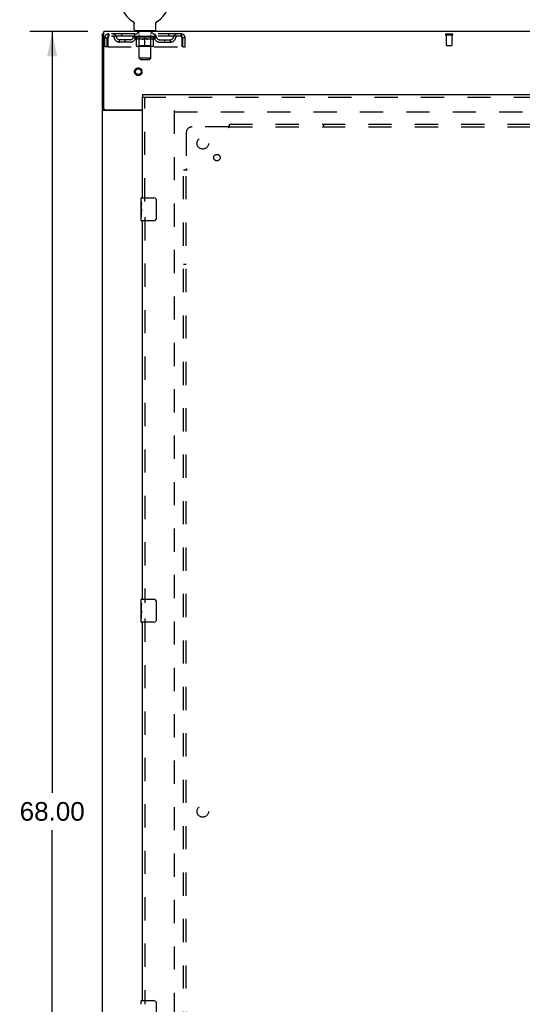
# Model space of a CAD drawing. Header units: inches. Extents: x 0 to 184, y 0 to 119.
# Tile 7 of 114: x 50 to 72, y 36 to 79. Entities that reach past the tile are written whole.
import ezdxf

# ---------------------------------------------------------------- set-up
doc = ezdxf.new("R2010")
doc.units = ezdxf.units.IN
doc.header["$LTSCALE"] = 10.121375
doc.header["$MEASUREMENT"] = 0
doc.linetypes.add('HIDDEN', pattern=[0.2, 0.1, -0.1])
doc.layers.get('0').update_dxf_attribs({"linetype": 'CONTINUOUS'})
for name, color, linetype in [('DEFAULT_2', 8, 'HIDDEN'), ('DIMENSIONS', 7, 'CONTINUOUS'), ('DOOR_ASSEMBLY', 7, 'CONTINUOUS'), ('SUBPANEL', 7, 'CONTINUOUS')]:
    doc.layers.add(name, color=color, linetype=linetype)
doc.styles.get("Standard").update_dxf_attribs({"font": 'arial.ttf'})
doc.dimstyles.new('DIMSTYLE_1', dxfattribs={"dimtxt": 0.811875, "dimasz": 1.0825, "dimexe": 0.09, "dimexo": 0.07, "dimgap": 0.0375, "dimtad": 0, "dimtih": 1, "dimtoh": 1, "dimzin": 4, "dimdsep": 46, "dimtxsty": 'Standard', "dimblk": '_FILLED', "dimblk1": '_FILLED', "dimblk2": '_FILLED', "dimcen": 0.09, "dimadec": 3, "dimazin": 1, "dimtfac": 1, "dimtdec": 3, "dimtofl": 0, "dimtmove": 0, "dimatfit": 3, "dimldrblk": '_FILLED', "dimfxl": 0, "dimtolj": 1, "dimtzin": 4, "dimarcsym": 0})

# ---------------------------------------------------------------- blocks, each defined once
blk = doc.blocks.new('_FILLED')
at = {"color": 0, "linetype": 'ByBlock'}
blk.add_solid([(0, 0), (-1, 0.2), (-1, -0.2)], dxfattribs=at)
blk = doc.blocks.new('*D19')
at = {"layer": 'DIMENSIONS', "color": 2, "linetype": 'Continuous'}
for p, q in [((53.14, 78.646), (50.617, 78.646)), ((51.591, 78.646), (51.591, 45.458)), ((51.591, 10.646), (51.591, 43.834)), ((53.14, 10.646), (50.617, 10.646))]:
    blk.add_line(p, q, dxfattribs=at)
at = {"layer": 'DIMENSIONS', "color": 2, "linetype": 'Continuous', "xscale": 1.0825, "yscale": 1.0825, "zscale": 1.0825}
for p, rotation in [((51.591, 78.646), 90), ((51.591, 10.646), 270)]:
    blk.add_blockref('_FILLED', p, dxfattribs=dict(at, rotation=rotation))
at = {"layer": 'DIMENSIONS', "color": 2, "linetype": 'Continuous', "insert": (51.591, 45.052), "char_height": 0.8119, "width": 2.83704, "attachment_point": 2, "line_spacing_factor": 0.9}
blk.add_mtext('68.00', dxfattribs=at)

msp = doc.modelspace()

# ---------------------------------------------------------------- linework, layer by layer
at = {"color": 7, "linetype": 'Continuous'}
for p, q in [((55.103, 79.092), (55.103, 79.092)), ((55.103, 79.092), (55.107, 79.09)), ((55.107, 79.09), (55.11, 79.088)), ((55.11, 79.088), (55.114, 79.085)), ((55.114, 79.085), (55.117, 79.082)), ((55.117, 79.083), (55.121, 79.08)), ((55.121, 79.08), (55.124, 79.077)), ((55.124, 79.077), (55.127, 79.074)), ((55.127, 79.074), (55.13, 79.071)), ((55.13, 79.071), (55.133, 79.068)), ((55.133, 79.068), (55.136, 79.064)), ((55.136, 79.064), (55.139, 79.061)), ((55.139, 79.061), (55.141, 79.057)), ((55.141, 79.057), (55.144, 79.054)), ((55.144, 79.054), (55.146, 79.05)), ((55.146, 79.05), (55.148, 79.046)), ((55.148, 79.046), (55.15, 79.043)), ((55.15, 79.043), (55.152, 79.039)), ((55.152, 79.039), (55.154, 79.035)), ((55.154, 79.035), (55.156, 79.031)), ((55.156, 79.031), (55.157, 79.027)), ((55.157, 79.027), (55.159, 79.023)), ((55.159, 79.023), (55.16, 79.018)), ((55.16, 79.018), (55.161, 79.014)), ((55.161, 79.014), (55.162, 79.01)), ((56.114, 78.985), (56.115, 78.988)), ((56.116, 79.006), (56.117, 79.01)), ((56.117, 79.01), (56.118, 79.014)), ((56.118, 79.014), (56.119, 79.018)), ((56.119, 79.018), (56.12, 79.023)), ((56.12, 79.023), (56.122, 79.027)), ((56.122, 79.027), (56.123, 79.031)), ((56.123, 79.031), (56.125, 79.035)), ((56.125, 79.035), (56.127, 79.039)), ((56.127, 79.039), (56.129, 79.043)), ((56.129, 79.043), (56.131, 79.046)), ((56.131, 79.046), (56.133, 79.05)), ((56.133, 79.05), (56.135, 79.054)), ((56.135, 79.054), (56.138, 79.057)), ((56.138, 79.057), (56.14, 79.061)), ((56.14, 79.061), (56.143, 79.064)), ((56.143, 79.064), (56.146, 79.068)), ((56.146, 79.068), (56.149, 79.071)), ((56.149, 79.071), (56.152, 79.074)), ((56.152, 79.074), (56.155, 79.077)), ((56.155, 79.077), (56.158, 79.08)), ((56.158, 79.08), (56.162, 79.083)), ((56.162, 79.082), (56.165, 79.085)), ((56.165, 79.085), (56.169, 79.088)), ((56.168, 79.088), (56.172, 79.09)), ((56.169, 79.088), (56.17, 79.089)), ((56.172, 79.09), (56.176, 79.092)), ((56.176, 79.092), (56.176, 79.092)), ((55.164, 78.736), (55.164, 78.985)), ((55.202, 78.676), (55.202, 78.646)), ((56.077, 78.676), (55.202, 78.676)), ((56.077, 78.676), (56.077, 78.646)), ((56.114, 78.736), (56.114, 78.985)), ((53.837, 78.542), (53.785, 78.542)), ((53.889, 75.228), (53.785, 75.228)), ((53.889, 75.228), (53.889, 75.229))]:
    msp.add_line(p, q, dxfattribs=at)
at = {"color": 3, "linetype": 'Continuous'}
for p, q in [((53.837, 75.289), (53.837, 78.646)), ((93.983, 78.646), (53.837, 78.646)), ((53.785, 10.75), (53.785, 78.542)), ((55.535, 75.198), (53.826, 75.198)), ((53.897, 75.229), (55.535, 75.229))]:
    msp.add_line(p, q, dxfattribs=at)
at = {"color": 7, "linetype": 'Continuous'}
for points in [[(55.162, 79.01), (55.163, 79.006), (55.163, 79.001), (55.164, 78.997), (55.164, 78.993), (55.164, 78.988), (55.164, 78.985)], [(55.164, 78.993), (55.164, 78.988), (55.164, 78.985)], [(56.115, 78.988), (56.115, 78.993), (56.115, 78.997), (56.116, 79.001), (56.116, 79.006)], [(56.115, 78.988), (56.115, 78.993), (56.115, 78.997), (56.116, 79.001), (56.116, 79.006)], [(53.899, 75.215), (53.896, 75.218), (53.895, 75.219), (53.894, 75.22), (53.892, 75.222), (53.891, 75.223), (53.89, 75.224), (53.89, 75.226), (53.89, 75.227), (53.889, 75.228)], [(53.908, 75.198), (53.908, 75.199), (53.908, 75.2), (53.908, 75.202), (53.908, 75.203), (53.908, 75.205), (53.907, 75.206), (53.906, 75.208), (53.905, 75.21), (53.904, 75.211), (53.902, 75.212), (53.901, 75.214), (53.899, 75.215)]]:
    msp.add_lwpolyline(points, dxfattribs=at)
at = {"color": 3, "linetype": 'Continuous'}
for points in [[(53.805, 75.21), (53.802, 75.211), (53.8, 75.213), (53.797, 75.214), (53.795, 75.216), (53.792, 75.217), (53.79, 75.219), (53.789, 75.221), (53.787, 75.222), (53.786, 75.224), (53.786, 75.226), (53.786, 75.227), (53.785, 75.228)], [(53.826, 75.198), (53.824, 75.199), (53.822, 75.201), (53.82, 75.202), (53.817, 75.204), (53.814, 75.205), (53.811, 75.207), (53.805, 75.21)]]:
    msp.add_lwpolyline(points, dxfattribs=at)
at = {"color": 7, "linetype": 'Continuous'}
for centre, radius, start, end in [((55.639, 80), 1.054, 300.3993, 239.6007), ((55.224, 78.736), 0.06, 180, 270), ((56.054, 78.736), 0.06, 270, 360)]:
    msp.add_arc(centre, radius, start, end, dxfattribs=at)
at = {"color": 3, "linetype": 'Continuous'}
msp.add_arc((53.897, 75.289), 0.06, 180, 270, dxfattribs=at)
at = {"layer": 'DEFAULT_2', "color": 8, "linetype": 'HIDDEN'}
for p, q in [((55.103, 79.092), (55.103, 79.092)), ((55.109, 79.089), (55.11, 79.088)), ((56.176, 79.092), (56.176, 79.092)), ((55.294, 78.676), (55.294, 78.646)), ((55.329, 78.586), (55.329, 78.666)), ((55.399, 78.576), (55.339, 78.576)), ((55.39, 77.486), (55.39, 78.566)), ((55.939, 78.576), (55.88, 78.576)), ((55.888, 77.486), (55.888, 78.566)), ((55.949, 78.586), (55.949, 78.666)), ((55.984, 78.676), (55.984, 78.646)), ((53.889, 77.979), (53.889, 78.375)), ((53.889, 78.375), (53.993, 78.375)), ((53.993, 77.979), (53.993, 78.375)), ((54.023, 78.375), (54.023, 77.979)), ((54.056, 78.542), (54.056, 78.438)), ((57.222, 78.542), (54.056, 78.542)), ((57.222, 78.438), (54.056, 78.438)), ((54.525, 78.187), (54.525, 78.291)), ((55.008, 78.291), (54.525, 78.291)), ((55.008, 78.187), (54.525, 78.187)), ((54.608, 78.542), (54.608, 78.438)), ((54.775, 78.187), (54.775, 78.291)), ((55.133, 78.4), (55.133, 78.438)), ((55.261, 78.311), (55.133, 78.4)), ((56.146, 78.4), (55.133, 78.4)), ((55.141, 78.432), (55.141, 78.438)), ((55.148, 78.43), (55.148, 78.432)), ((55.148, 78.43), (56.131, 78.43)), ((55.155, 78.43), (55.155, 78.432)), ((55.156, 78.43), (55.156, 78.432)), ((55.164, 78.432), (55.164, 78.438)), ((55.177, 78.43), (55.177, 78.432)), ((55.178, 78.43), (55.178, 78.432)), ((55.201, 78.432), (55.201, 78.438)), ((55.202, 78.438), (55.202, 78.542)), ((55.213, 78.43), (55.213, 78.432)), ((55.215, 78.43), (55.215, 78.432)), ((55.378, 78.432), (55.217, 78.432)), ((55.252, 78.432), (55.252, 78.438)), ((55.253, 78.43), (55.253, 78.432)), ((55.253, 78.43), (55.253, 78.432)), ((55.256, 78.43), (55.256, 78.432)), ((55.261, 78.43), (55.261, 78.432)), ((55.261, 78.311), (55.269, 78.311)), ((55.262, 78.43), (55.262, 78.432)), ((55.264, 78.43), (55.264, 78.432)), ((55.267, 78.43), (55.267, 78.433)), ((55.269, 78.021), (55.269, 78.346)), ((55.27, 78.43), (55.27, 78.432)), ((55.282, 78.43), (55.282, 78.432)), ((55.296, 78.43), (55.296, 78.432)), ((55.297, 78.43), (55.297, 78.434)), ((55.313, 78.43), (55.313, 78.432)), ((55.313, 78.43), (55.313, 78.432)), ((55.314, 78.432), (55.314, 78.438)), ((55.322, 78.43), (55.322, 78.432)), ((55.325, 78.43), (55.325, 78.432)), ((55.333, 78.43), (55.333, 78.432)), ((55.342, 78.43), (55.342, 78.435)), ((55.354, 78.43), (55.354, 78.432)), ((55.356, 78.43), (55.356, 78.432)), ((55.378, 78.43), (55.378, 78.432)), ((55.432, 78.432), (55.382, 78.432)), ((55.527, 78.311), (55.383, 78.311)), ((55.386, 78.432), (55.386, 78.438)), ((55.389, 78.023), (55.389, 78.398)), ((55.392, 78.43), (55.392, 78.432)), ((55.396, 78.43), (55.396, 78.432)), ((55.4, 78.43), (55.4, 78.436)), ((55.404, 78.43), (55.404, 78.432)), ((55.412, 78.43), (55.412, 78.432)), ((55.432, 78.43), (55.432, 78.432)), ((55.492, 78.432), (55.444, 78.432)), ((55.461, 78.43), (55.461, 78.432)), ((55.466, 78.432), (55.466, 78.438)), ((55.469, 78.43), (55.469, 78.432)), ((55.471, 78.43), (55.471, 78.437)), ((55.473, 78.43), (55.473, 78.432)), ((55.479, 78.43), (55.479, 78.432)), ((55.492, 78.43), (55.492, 78.432)), ((55.556, 78.432), (55.512, 78.432)), ((55.523, 78.43), (55.523, 78.432)), ((55.548, 78.432), (55.639, 78.438)), ((55.552, 78.432), (55.552, 78.438)), ((55.552, 78.432), (55.552, 78.438)), ((55.552, 78.438), (55.552, 78.438)), ((55.552, 78.43), (55.552, 78.432)), ((55.555, 78.43), (55.555, 78.433)), ((55.556, 78.43), (55.556, 78.432)), ((55.556, 78.43), (55.556, 78.432)), ((55.623, 78.432), (55.584, 78.432)), ((55.589, 78.43), (55.589, 78.432)), ((55.623, 78.43), (55.623, 78.432)), ((55.637, 78.432), (55.637, 78.432)), ((55.637, 78.43), (55.637, 78.432)), ((55.637, 78.43), (55.637, 78.432)), ((55.639, 78.432), (55.639, 78.438)), ((55.639, 77.991), (55.639, 78.346)), ((55.641, 78.43), (55.641, 78.432)), ((55.641, 78.432), (55.642, 78.432)), ((55.642, 78.43), (55.642, 78.432)), ((55.643, 78.432), (55.695, 78.432)), ((55.656, 78.43), (55.656, 78.432)), ((55.669, 78.432), (55.669, 78.436)), ((55.669, 78.436), (55.731, 78.432)), ((55.686, 78.432), (55.686, 78.435)), ((55.69, 78.43), (55.69, 78.432)), ((55.723, 78.43), (55.723, 78.432)), ((55.723, 78.43), (55.723, 78.432)), ((55.723, 78.432), (55.767, 78.432)), ((55.724, 78.43), (55.724, 78.433)), ((55.727, 78.432), (55.727, 78.438)), ((55.727, 78.432), (55.727, 78.438)), ((55.727, 78.438), (55.727, 78.438)), ((55.727, 78.43), (55.727, 78.432)), ((55.896, 78.311), (55.752, 78.311)), ((55.756, 78.43), (55.756, 78.432)), ((55.787, 78.43), (55.787, 78.432)), ((55.787, 78.432), (55.835, 78.432)), ((55.8, 78.43), (55.8, 78.432)), ((55.806, 78.43), (55.806, 78.432)), ((55.808, 78.43), (55.808, 78.437)), ((55.81, 78.43), (55.81, 78.432)), ((55.813, 78.432), (55.813, 78.438)), ((55.818, 78.43), (55.818, 78.432)), ((55.847, 78.43), (55.847, 78.432)), ((55.847, 78.432), (55.897, 78.432)), ((55.867, 78.43), (55.867, 78.432)), ((55.875, 78.43), (55.875, 78.432)), ((55.879, 78.43), (55.879, 78.436)), ((55.883, 78.43), (55.883, 78.432)), ((55.887, 78.43), (55.887, 78.432)), ((55.889, 78.023), (55.889, 78.398)), ((55.893, 78.432), (55.893, 78.438)), ((55.901, 78.43), (55.901, 78.432)), ((55.901, 78.432), (56.062, 78.432)), ((55.923, 78.43), (55.923, 78.432)), ((55.925, 78.43), (55.925, 78.432)), ((55.937, 78.43), (55.937, 78.435)), ((55.946, 78.43), (55.946, 78.432)), ((55.954, 78.43), (55.954, 78.432)), ((55.957, 78.43), (55.957, 78.432)), ((55.965, 78.432), (55.965, 78.438)), ((55.966, 78.43), (55.966, 78.432)), ((55.966, 78.43), (55.966, 78.432)), ((55.982, 78.43), (55.982, 78.434)), ((55.983, 78.43), (55.983, 78.432)), ((55.997, 78.43), (55.997, 78.432)), ((56.009, 78.43), (56.009, 78.432)), ((56.01, 78.021), (56.01, 78.346)), ((56.01, 78.311), (56.018, 78.311)), ((56.012, 78.43), (56.012, 78.433)), ((56.015, 78.43), (56.015, 78.432)), ((56.017, 78.43), (56.017, 78.432)), ((56.017, 78.43), (56.017, 78.432)), ((56.018, 78.311), (56.146, 78.4)), ((56.023, 78.43), (56.023, 78.432)), ((56.026, 78.43), (56.026, 78.432)), ((56.026, 78.43), (56.026, 78.432)), ((56.027, 78.432), (56.027, 78.438)), ((56.064, 78.43), (56.064, 78.432)), ((56.066, 78.43), (56.066, 78.432)), ((56.077, 78.438), (56.077, 78.542)), ((56.078, 78.432), (56.078, 78.438)), ((56.101, 78.43), (56.101, 78.432)), ((56.102, 78.43), (56.102, 78.432)), ((56.115, 78.432), (56.115, 78.438)), ((56.123, 78.43), (56.123, 78.432)), ((56.124, 78.43), (56.124, 78.432)), ((56.131, 78.43), (56.131, 78.432)), ((56.138, 78.432), (56.138, 78.438)), ((56.146, 78.4), (56.146, 78.438)), ((56.271, 78.291), (56.754, 78.291)), ((56.271, 78.187), (56.754, 78.187)), ((56.504, 78.187), (56.504, 78.291)), ((56.671, 78.542), (56.671, 78.438)), ((56.754, 78.187), (56.754, 78.291)), ((57.222, 78.438), (57.222, 78.542)), ((57.255, 77.979), (57.255, 78.375)), ((57.285, 77.979), (57.285, 78.375)), ((57.389, 78.375), (57.285, 78.375)), ((57.389, 77.979), (57.389, 78.375)), ((68.768, 78.542), (69.052, 78.542)), ((68.768, 78.499), (69.052, 78.499)), ((68.786, 78.499), (68.786, 78.052)), ((69.034, 78.499), (69.034, 78.052)), ((53.993, 77.979), (53.889, 77.979)), ((54.023, 77.979), (57.255, 77.979)), ((55.98, 77.991), (55.299, 77.991)), ((55.389, 78.023), (55.358, 77.991)), ((55.889, 78.023), (55.389, 78.023)), ((55.889, 78.023), (55.921, 77.991)), ((57.285, 77.979), (57.389, 77.979)), ((68.796, 78.042), (69.024, 78.042)), ((55.45, 77.426), (55.39, 77.486)), ((55.888, 77.486), (55.39, 77.486)), ((55.45, 77.426), (55.828, 77.426)), ((55.828, 77.426), (55.888, 77.486)), ((56.91, 75.198), (56.91, 14.094)), ((56.924, 75.146), (90.896, 75.146))]:
    msp.add_line(p, q, dxfattribs=at)
for points in [[(54.056, 78.542), (54.054, 78.541), (54.052, 78.537), (54.049, 78.532), (54.047, 78.525), (54.045, 78.516), (54.042, 78.505), (54.04, 78.493), (54.038, 78.479), (54.035, 78.463), (54.033, 78.447), (54.031, 78.43), (54.028, 78.412), (54.026, 78.393), (54.023, 78.375)], [(54.056, 78.438), (54.054, 78.437), (54.052, 78.436), (54.049, 78.434), (54.047, 78.431), (54.045, 78.428), (54.042, 78.424), (54.04, 78.419), (54.038, 78.414), (54.035, 78.408), (54.033, 78.402), (54.031, 78.395), (54.028, 78.389), (54.026, 78.382), (54.023, 78.375)], [(55.269, 78.346), (55.29, 78.338), (55.31, 78.331), (55.33, 78.324), (55.35, 78.319), (55.369, 78.315), (55.389, 78.311)], [(55.383, 78.311), (55.364, 78.315), (55.345, 78.319), (55.326, 78.325), (55.308, 78.331), (55.288, 78.337), (55.269, 78.345)], [(55.519, 78.311), (55.539, 78.315), (55.559, 78.319), (55.578, 78.325), (55.599, 78.331), (55.619, 78.338), (55.639, 78.346)], [(55.639, 78.345), (55.62, 78.337), (55.601, 78.33), (55.582, 78.324), (55.563, 78.319), (55.545, 78.315), (55.527, 78.311)], [(55.639, 78.346), (55.66, 78.338), (55.681, 78.331), (55.701, 78.325), (55.721, 78.319), (55.74, 78.315), (55.76, 78.311)], [(55.752, 78.311), (55.734, 78.315), (55.715, 78.319), (55.697, 78.325), (55.678, 78.331), (55.659, 78.337), (55.639, 78.345)], [(55.89, 78.311), (55.91, 78.315), (55.93, 78.319), (55.949, 78.325), (55.969, 78.331), (55.99, 78.338), (56.01, 78.346)], [(56.01, 78.345), (55.99, 78.337), (55.971, 78.331), (55.952, 78.325), (55.933, 78.319), (55.915, 78.315), (55.896, 78.311)], [(57.255, 78.375), (57.253, 78.393), (57.251, 78.412), (57.248, 78.43), (57.246, 78.447), (57.244, 78.463), (57.241, 78.479), (57.239, 78.493), (57.237, 78.505), (57.234, 78.516), (57.232, 78.525), (57.23, 78.532), (57.227, 78.537), (57.225, 78.541), (57.222, 78.542)], [(57.255, 78.375), (57.253, 78.382), (57.251, 78.389), (57.248, 78.395), (57.246, 78.402), (57.244, 78.408), (57.241, 78.414), (57.239, 78.419), (57.237, 78.424), (57.234, 78.428), (57.232, 78.431), (57.23, 78.434), (57.227, 78.436), (57.225, 78.437), (57.222, 78.438)]]:
    msp.add_lwpolyline(points, dxfattribs=at)
for radius in [0.164, 0.124]:
    msp.add_circle((55.348, 76.896), radius, dxfattribs=at)
for centre, radius, start, end in [((55.319, 78.666), 0.01, 0, 90), ((55.339, 78.586), 0.01, 180, 270), ((55.38, 78.566), 0.01, 0, 90), ((55.898, 78.566), 0.01, 90, 180), ((55.939, 78.586), 0.01, 270, 360), ((55.959, 78.666), 0.01, 90, 180), ((54.056, 78.375), 0.167, 90, 180), ((54.056, 78.375), 0.063, 90, 180), ((54.236, 78.375), 0.167, 8.0716, 90), ((54.236, 78.375), 0.0625, 7.9863, 90), ((54.525, 78.416), 0.229, 187.9863, 270), ((54.525, 78.416), 0.125, 188.0716, 270), ((55.008, 78.416), 0.125, 270, 351.9284), ((55.008, 78.416), 0.229, 270, 352.0137), ((55.297, 78.375), 0.167, 90, 171.9284), ((55.297, 78.375), 0.0625, 90, 172.0137), ((55.358, 78.398), 0.0318, 0, 90), ((55.921, 78.398), 0.0318, 90, 180), ((55.982, 78.375), 0.167, 8.0716, 90), ((55.982, 78.375), 0.0625, 7.9863, 90), ((56.271, 78.416), 0.229, 187.9863, 270), ((56.271, 78.416), 0.125, 188.0716, 270), ((56.754, 78.416), 0.125, 270, 351.9284), ((56.754, 78.416), 0.229, 270, 352.0137), ((57.043, 78.375), 0.167, 90, 171.9284), ((57.043, 78.375), 0.0625, 90, 172.0137), ((57.222, 78.375), 0.167, 0, 90), ((57.222, 78.375), 0.063, 0, 90), ((68.768, 78.52), 0.0215, 90, 270), ((69.052, 78.52), 0.0215, 270, 90), ((55.299, 78.021), 0.0296, 180, 270), ((55.98, 78.021), 0.0296, 270, 360), ((68.796, 78.052), 0.01, 180, 270), ((69.024, 78.052), 0.01, 270, 360)]:
    msp.add_arc(centre, radius, start, end, dxfattribs=at)
for centre, major_axis, ratio, start_param, end_param in [((55.639, 78.438), (0.506, 0.005), 0.05963, 2.96643, 3.140963), ((55.117, 78.428), (0.158, 0), 0.060556, 0.430652, 1.470503), ((55.639, 78.438), (0.506, 0), 0.060556, -3.141593, -2.96706), ((55.117, 78.423), (0.158, 0.002), 0.05963, 1.376596, 1.469874), ((55.639, 78.438), (0.506, 0.011), 0.05688, 2.791345, 2.965878), ((55.098, 78.428), (0.158, 0.002), 0.05963, 0.25549, 1.295341), ((55.153, 78.428), (0.158, -0.002), 0.05963, 0.605815, 1.645666), ((55.639, 78.438), (0.506, -0.005), 0.05963, -2.96643, -2.791898), ((55.153, 78.423), (0.158, 0), 0.060556, 1.551758, 1.645036), ((55.098, 78.423), (0.158, 0.003), 0.05688, 1.20151, 1.294789), ((55.154, 78.425), (0.131, 0.001), 0.05963, 1.065228, 1.614276), ((55.138, 78.425), (0.131, 0.003), 0.05688, 0.890143, 1.43919), ((55.184, 78.425), (0.131, 0), 0.060556, 1.240391, 1.789438), ((55.639, 78.438), (0.506, 0.015), 0.052395, 2.616403, 2.790936), ((55.095, 78.428), (0.158, 0.003), 0.05688, 0.080405, 1.120256), ((55.203, 78.428), (0.158, -0.003), 0.05688, 0.7809, 1.820751), ((55.639, 78.438), (0.506, -0.011), 0.05688, -2.791345, -2.616812), ((55.203, 78.423), (0.158, -0.002), 0.05963, 1.72692, 1.820198), ((55.095, 78.423), (0.158, 0.005), 0.052395, 1.026568, 1.119847), ((55.137, 78.425), (0.131, 0.004), 0.052395, 0.715201, 1.264248), ((55.229, 78.425), (0.131, -0.001), 0.05963, 1.415553, 1.9646), ((55.639, 78.438), (0.506, 0.02), 0.046319, 2.441654, 2.616187), ((55.266, 78.428), (0.158, -0.005), 0.052395, 0.955842, 1.995693), ((55.109, 78.428), (0.158, 0.005), 0.052395, -0.094537, 0.945314), ((55.639, 78.438), (0.506, -0.015), 0.052395, -2.616403, -2.44187), ((55.266, 78.423), (0.158, -0.003), 0.05688, 1.902006, 1.995284), ((55.109, 78.423), (0.158, 0.006), 0.046319, 0.851819, 0.945098), ((55.152, 78.425), (0.131, 0.005), 0.046319, 0.540452, 1.089499), ((55.285, 78.425), (0.131, -0.003), 0.05688, 1.590638, 2.139686), ((55.639, 78.438), (0.506, 0.024), 0.038841, 2.267123, 2.441656), ((55.341, 78.428), (0.158, -0.006), 0.046319, 1.130591, 2.170442), ((55.138, 78.428), (0.158, 0.006), 0.046319, -0.269286, 0.770565), ((55.639, 78.438), (0.506, -0.02), 0.046319, -2.441654, -2.267121), ((55.341, 78.423), (0.158, -0.005), 0.052395, 2.076947, 2.170226), ((55.138, 78.423), (0.158, 0.007), 0.038841, 0.677289, 0.770567), ((55.182, 78.425), (0.131, 0.006), 0.038841, 0.365921, 0.914969), ((55.353, 78.425), (0.131, -0.004), 0.052395, 1.76558, 2.314627), ((55.639, 78.438), (0.506, 0.027), 0.030195, 2.09281, 2.267343), ((55.425, 78.428), (0.158, -0.007), 0.038841, 1.305122, 2.344973), ((55.183, 78.428), (0.158, 0.007), 0.038841, -0.443817, 0.596034), ((55.639, 78.438), (0.506, -0.024), 0.038841, -2.267123, -2.092591), ((55.425, 78.423), (0.158, -0.006), 0.046319, 2.251696, 2.344975), ((55.183, 78.423), (0.158, 0.008), 0.030195, 0.502975, 0.596254), ((55.225, 78.425), (0.131, 0.007), 0.030195, 0.191608, 0.740655), ((55.429, 78.425), (0.131, -0.005), 0.046319, 1.940329, 2.489376), ((55.242, 78.428), (0.158, 0.008), 0.030195, -0.61813, 0.421721), ((55.639, 78.438), (0.506, 0.029), 0.020645, 1.918687, 2.09322), ((55.515, 78.428), (0.158, -0.008), 0.030195, 1.479435, 2.519286), ((55.639, 78.438), (0.506, -0.027), 0.030195, -2.09281, -1.918277), ((55.515, 78.423), (0.158, -0.007), 0.038841, 2.426227, 2.519505), ((55.242, 78.423), (0.158, 0.009), 0.020645, 0.328852, 0.422131), ((55.281, 78.425), (0.131, 0.007), 0.020645, 0.017485, 0.566532), ((55.512, 78.425), (0.131, -0.006), 0.038841, 2.11486, 2.663907), ((55.313, 78.428), (0.158, 0.009), 0.020645, -0.792253, 0.247598), ((55.639, 78.438), (0.506, 0.03), 0.010478, 1.744704, 1.919237), ((55.609, 78.428), (0.158, -0.009), 0.020645, 1.653558, 2.693409), ((55.639, 78.438), (0.506, -0.029), 0.020645, -1.918687, -1.744154), ((55.609, 78.423), (0.158, -0.008), 0.030195, 2.60054, 2.693819), ((55.313, 78.423), (0.158, 0.009), 0.010478, 0.154869, 0.248148), ((55.348, 78.425), (0.131, 0.008), 0.010478, 6.126688, 6.675735), ((55.599, 78.425), (0.131, -0.007), 0.030195, 2.289173, 2.83822), ((55.394, 78.428), (0.158, 0.009), 0.010478, -0.966236, -0.000846), ((55.704, 78.428), (0.158, -0.009), 0.010478, 1.827541, 2.867392), ((55.639, 78.438), (0.506, -0.03), 0.010478, -1.744704, -1.563007), ((55.704, 78.423), (0.158, -0.009), 0.020645, 2.774664, 2.867942), ((55.686, 78.425), (0.131, -0.007), 0.020645, 2.463296, 3.012344), ((55.575, 78.428), (0.158, 0.009), 0.010478, 0.274201, 1.314052), ((55.506, 78.425), (0.131, 0.008), 0.010478, -0.000483, 0.504314), ((55.482, 78.423), (0.158, 0.009), 0.010478, 0.099668, 0.192946), ((55.639, 78.438), (0.506, 0.03), 0.010478, -1.571421, -1.396888), ((55.773, 78.425), (0.131, -0.008), 0.010478, 2.637279, 3.14189), ((55.797, 78.423), (0.158, -0.009), 0.010478, 2.74231, 2.948646), ((55.67, 78.428), (0.158, 0.009), 0.020645, 0.448184, 1.488034), ((55.592, 78.425), (0.131, 0.007), 0.020645, 0.129249, 0.678296), ((55.575, 78.423), (0.158, 0.009), 0.020645, 0.273651, 0.366929), ((55.639, 78.438), (0.506, 0.029), 0.020645, -1.397439, -1.222906), ((55.885, 78.428), (0.158, -0.009), 0.010478, -3.140747, -2.175357), ((55.639, 78.438), (0.506, -0.03), 0.010478, 1.222355, 1.396888), ((55.764, 78.428), (0.158, 0.008), 0.030195, 0.622307, 1.662158), ((55.68, 78.425), (0.131, 0.007), 0.030195, 0.303372, 0.852419), ((55.931, 78.425), (0.131, -0.008), 0.010478, 2.749043, 3.29809), ((55.966, 78.428), (0.158, -0.009), 0.020645, 2.893995, 3.933846), ((55.67, 78.423), (0.158, 0.008), 0.030195, 0.447774, 0.541052), ((55.966, 78.423), (0.158, -0.009), 0.010478, 2.893445, 2.986723), ((55.854, 78.428), (0.158, 0.007), 0.038841, 0.79662, 1.836471), ((55.639, 78.438), (0.506, 0.027), 0.030195, -1.223315, -1.048783), ((55.639, 78.438), (0.506, -0.029), 0.020645, 1.048373, 1.222906), ((55.767, 78.425), (0.131, 0.006), 0.038841, 0.477686, 1.026733), ((55.998, 78.425), (0.131, -0.007), 0.020645, 2.57506, 3.124108), ((56.037, 78.428), (0.158, -0.008), 0.030195, 2.719872, 3.759723), ((55.938, 78.428), (0.158, 0.006), 0.046319, 0.971151, 2.011002), ((55.764, 78.423), (0.158, 0.007), 0.038841, 0.622087, 0.715366), ((56.037, 78.423), (0.158, -0.009), 0.020645, 2.719462, 2.812741), ((55.639, 78.438), (0.506, 0.024), 0.038841, -1.049002, -0.874469), ((55.639, 78.438), (0.506, -0.027), 0.030195, 0.87425, 1.048783), ((55.85, 78.425), (0.131, 0.005), 0.046319, 0.652216, 1.201263), ((56.013, 78.428), (0.158, 0.005), 0.052395, 1.1459, 2.185751), ((56.054, 78.425), (0.131, -0.007), 0.030195, 2.400937, 2.949985), ((56.096, 78.428), (0.158, -0.007), 0.038841, 2.545558, 3.585409), ((55.926, 78.425), (0.131, 0.004), 0.052395, 0.826965, 1.376012), ((55.854, 78.423), (0.158, 0.006), 0.046319, 0.796618, 0.889896), ((56.096, 78.423), (0.158, -0.008), 0.030195, 2.545339, 2.638617), ((56.076, 78.428), (0.158, 0.003), 0.05688, 1.320842, 2.360692), ((55.639, 78.438), (0.506, 0.02), 0.046319, -0.874471, -0.699939), ((55.639, 78.438), (0.506, -0.024), 0.038841, 0.699936, 0.874469), ((56.141, 78.428), (0.158, -0.006), 0.046319, 2.371028, 3.410879), ((56.097, 78.425), (0.131, -0.006), 0.038841, 2.226624, 2.775671), ((56.126, 78.428), (0.158, 0.002), 0.05963, 1.495927, 2.535778), ((55.993, 78.425), (0.131, 0.003), 0.05688, 1.001907, 1.550954), ((56.17, 78.428), (0.158, -0.005), 0.052395, 2.196279, 3.23613), ((56.127, 78.425), (0.131, -0.005), 0.046319, 2.052093, 2.601141), ((55.938, 78.423), (0.158, 0.005), 0.052395, 0.971367, 1.064645), ((56.141, 78.423), (0.158, -0.007), 0.038841, 2.371026, 2.464304), ((56.162, 78.428), (0.158, 0), 0.060556, 1.671089, 2.71094), ((56.184, 78.428), (0.158, -0.003), 0.05688, 2.021337, 3.061188), ((55.639, 78.438), (0.506, 0.015), 0.052395, -0.699723, -0.52519), ((55.639, 78.438), (0.506, -0.02), 0.046319, 0.525406, 0.699939), ((56.181, 78.428), (0.158, -0.002), 0.05963, 1.846251, 2.886102), ((56.05, 78.425), (0.131, 0.001), 0.05963, 1.176993, 1.72604), ((56.142, 78.425), (0.131, -0.004), 0.052395, 1.877344, 2.426392), ((56.095, 78.425), (0.131, 0), 0.060556, 1.352155, 1.901202), ((56.141, 78.425), (0.131, -0.003), 0.05688, 1.702402, 2.25145), ((56.125, 78.425), (0.131, -0.001), 0.05963, 1.527317, 2.076364), ((56.013, 78.423), (0.158, 0.003), 0.05688, 1.146309, 1.239587), ((56.17, 78.423), (0.158, -0.006), 0.046319, 2.196495, 2.289773), ((55.639, 78.438), (0.506, 0.011), 0.05688, -0.524781, -0.350248), ((55.639, 78.438), (0.506, -0.015), 0.052395, 0.350657, 0.52519), ((56.076, 78.423), (0.158, 0.002), 0.05963, 1.321394, 1.414673), ((56.184, 78.423), (0.158, -0.005), 0.052395, 2.021746, 2.115024), ((55.639, 78.438), (0.506, 0.005), 0.05963, -0.349695, -0.175162), ((55.639, 78.438), (0.506, -0.011), 0.05688, 0.175715, 0.350248), ((56.126, 78.423), (0.158, 0), 0.060556, 1.496556, 1.589835), ((56.181, 78.423), (0.158, -0.003), 0.05688, 1.846804, 1.940083), ((56.162, 78.423), (0.158, -0.002), 0.05963, 1.671719, 1.764997), ((55.639, 78.438), (0.506, 0), 0.060556, -0.174533, 0), ((55.639, 78.438), (0.506, -0.005), 0.05963, 0.000629, 0.175162)]:
    msp.add_ellipse(centre, major_axis=major_axis, ratio=ratio, start_param=start_param, end_param=end_param, dxfattribs=at)
at = {"layer": 'DOOR_ASSEMBLY', "color": 7, "linetype": 'Continuous'}
for p, q in [((55.535, 75.896), (55.535, 75.792)), ((55.475, 71.235), (55.475, 71.381)), ((55.49, 71.396), (56.03, 71.396)), ((56.13, 71.296), (56.13, 70.496)), ((55.475, 70.977), (55.475, 71.234)), ((55.481, 71.179), (55.475, 71.179)), ((55.475, 71.011), (55.482, 71.011)), ((55.475, 70.411), (55.475, 70.974)), ((55.477, 70.948), (55.475, 70.948)), ((55.482, 71.011), (55.482, 71.147)), ((55.475, 70.816), (55.481, 70.816)), ((55.475, 70.78), (55.482, 70.78)), ((55.475, 70.717), (55.482, 70.717)), ((55.475, 70.55), (55.482, 70.55)), ((55.482, 70.55), (55.482, 70.78)), ((56.03, 70.396), (55.49, 70.396)), ((55.475, 53.735), (55.475, 53.881)), ((55.475, 53.477), (55.475, 53.734)), ((55.481, 53.679), (55.475, 53.679)), ((55.49, 53.896), (56.03, 53.896)), ((56.13, 53.796), (56.13, 52.996)), ((55.475, 53.511), (55.482, 53.511)), ((55.475, 52.911), (55.475, 53.474)), ((55.477, 53.448), (55.475, 53.448)), ((55.475, 53.316), (55.481, 53.316)), ((55.475, 53.28), (55.482, 53.28)), ((55.482, 53.511), (55.482, 53.647)), ((55.482, 53.05), (55.482, 53.28)), ((55.475, 53.217), (55.482, 53.217)), ((55.475, 53.05), (55.482, 53.05)), ((56.03, 52.896), (55.49, 52.896)), ((55.475, 36.235), (55.475, 36.381)), ((55.49, 36.396), (56.03, 36.396)), ((56.13, 36.296), (56.13, 35.496))]:
    msp.add_line(p, q, dxfattribs=at)
at = {"layer": 'DOOR_ASSEMBLY', "color": 3, "linetype": 'Continuous'}
for p, q in [((55.535, 75.896), (91.723, 75.896)), ((55.535, 71.396), (55.535, 75.792)), ((55.535, 53.896), (55.535, 70.396)), ((55.535, 36.396), (55.535, 52.896))]:
    msp.add_line(p, q, dxfattribs=at)
at = {"layer": 'DOOR_ASSEMBLY', "color": 8, "linetype": 'HIDDEN'}
for p, q in [((55.535, 75.792), (91.723, 75.792)), ((55.639, 71.241), (55.639, 75.792)), ((55.639, 70.551), (55.639, 53.741)), ((55.639, 53.051), (55.639, 36.241))]:
    msp.add_line(p, q, dxfattribs=at)
at = {"layer": 'DOOR_ASSEMBLY', "color": 7, "linetype": 'Continuous'}
for points in [[(56.124, 71.332), (56.126, 71.326), (56.127, 71.32), (56.129, 71.314), (56.13, 71.308), (56.13, 71.302), (56.13, 71.296)], [(55.475, 71.235), (55.476, 71.231), (55.476, 71.227), (55.477, 71.221), (55.477, 71.215), (55.478, 71.208), (55.479, 71.2), (55.48, 71.192), (55.481, 71.184)], [(55.475, 70.977), (55.476, 70.969), (55.476, 70.96), (55.477, 70.95)], [(55.477, 70.95), (55.478, 70.939), (55.479, 70.928), (55.48, 70.916), (55.481, 70.904), (55.481, 70.892), (55.482, 70.879), (55.482, 70.866), (55.482, 70.854), (55.482, 70.841), (55.482, 70.828), (55.481, 70.815), (55.481, 70.803), (55.48, 70.791)], [(55.481, 71.184), (55.481, 71.175), (55.482, 71.166), (55.482, 71.156), (55.482, 71.147)], [(56.13, 70.496), (56.13, 70.489), (56.13, 70.483), (56.129, 70.477), (56.127, 70.471), (56.126, 70.465), (56.124, 70.459)], [(55.475, 53.735), (55.476, 53.731), (55.476, 53.727), (55.477, 53.721), (55.477, 53.715), (55.478, 53.708), (55.479, 53.7), (55.48, 53.692), (55.481, 53.684)], [(55.481, 53.684), (55.481, 53.675), (55.482, 53.666), (55.482, 53.656), (55.482, 53.647)], [(56.124, 53.832), (56.126, 53.826), (56.127, 53.82), (56.129, 53.814), (56.13, 53.808), (56.13, 53.802), (56.13, 53.796)], [(55.475, 53.477), (55.476, 53.469), (55.476, 53.46), (55.477, 53.45)], [(55.477, 53.45), (55.478, 53.439), (55.479, 53.428), (55.48, 53.416), (55.481, 53.404), (55.481, 53.392), (55.482, 53.379), (55.482, 53.366), (55.482, 53.354), (55.482, 53.341), (55.482, 53.328), (55.481, 53.315), (55.481, 53.303), (55.48, 53.291)], [(56.13, 52.996), (56.13, 52.989), (56.13, 52.983), (56.129, 52.977), (56.127, 52.971), (56.126, 52.965), (56.124, 52.959)], [(56.124, 36.332), (56.126, 36.326), (56.127, 36.32), (56.129, 36.314), (56.13, 36.308), (56.13, 36.302), (56.13, 36.296)]]:
    msp.add_lwpolyline(points, dxfattribs=at)
for centre, radius, start, end in [((55.49, 71.381), 0.015, 90, 180), ((56.03, 71.296), 0.1, 21.1999, 90), ((55.49, 70.411), 0.015, 180, 270), ((56.03, 70.496), 0.1, 270, 338.7946), ((55.49, 53.881), 0.015, 90, 180), ((56.03, 53.796), 0.1, 21.1999, 90), ((55.49, 52.911), 0.015, 180, 270), ((56.03, 52.996), 0.1, 270, 338.7946), ((55.49, 36.381), 0.015, 90, 180), ((56.03, 36.296), 0.1, 21.1999, 90)]:
    msp.add_arc(centre, radius, start, end, dxfattribs=at)
for centre, start_param, end_param in [((55.738, 70.812), -3.141593, -2.961605), ((55.738, 53.312), 3.141593, 3.321581)]:
    msp.add_ellipse(centre, major_axis=(0.263, 0), ratio=0.432808, start_param=start_param, end_param=end_param, dxfattribs=at)
at = {"layer": 'SUBPANEL', "color": 8, "linetype": 'HIDDEN'}
for p, q in [((59.281, 74.489), (57.692, 74.489)), ((59.3, 74.508), (59.293, 74.502)), ((59.317, 74.614), (59.317, 74.528)), ((59.317, 74.614), (88.504, 74.614)), ((59.317, 74.449), (59.317, 74.528)), ((59.317, 74.489), (88.504, 74.489)), ((63.442, 74.489), (63.442, 74.614)), ((57.442, 74.239), (57.442, 72.65)), ((57.317, 16.677), (57.317, 72.614)), ((57.317, 72.614), (57.403, 72.614)), ((57.403, 72.614), (57.483, 72.614)), ((57.442, 16.677), (57.442, 72.614)), ((57.442, 68.489), (57.317, 68.489))]:
    msp.add_line(p, q, dxfattribs=at)
for points in [[(59.293, 74.502), (59.291, 74.5), (59.289, 74.498), (59.288, 74.496), (59.286, 74.494), (59.284, 74.492), (59.283, 74.491), (59.281, 74.489)], [(59.294, 74.47), (59.292, 74.475), (59.29, 74.477), (59.289, 74.479), (59.287, 74.482), (59.286, 74.484), (59.284, 74.486), (59.283, 74.488), (59.281, 74.489)], [(59.317, 74.449), (59.315, 74.449), (59.313, 74.45), (59.312, 74.451), (59.31, 74.452), (59.308, 74.453), (59.307, 74.454), (59.305, 74.455), (59.304, 74.457), (59.302, 74.458), (59.301, 74.46), (59.3, 74.462), (59.298, 74.464), (59.297, 74.466), (59.296, 74.468), (59.294, 74.47)], [(59.317, 74.528), (59.315, 74.526), (59.314, 74.524), (59.312, 74.522), (59.31, 74.52), (59.309, 74.518), (59.307, 74.516), (59.306, 74.514), (59.304, 74.513), (59.303, 74.511), (59.301, 74.51), (59.3, 74.508)], [(57.403, 72.614), (57.405, 72.616), (57.407, 72.618), (57.409, 72.619), (57.411, 72.621), (57.413, 72.622), (57.415, 72.624), (57.417, 72.625), (57.418, 72.627), (57.42, 72.628), (57.421, 72.63), (57.423, 72.631)], [(57.423, 72.631), (57.429, 72.638), (57.431, 72.64), (57.433, 72.642), (57.435, 72.643), (57.437, 72.645), (57.439, 72.647), (57.44, 72.648), (57.442, 72.65)], [(57.456, 72.64), (57.454, 72.641), (57.452, 72.642), (57.449, 72.644), (57.447, 72.645), (57.445, 72.647), (57.443, 72.648), (57.442, 72.65)], [(57.483, 72.614), (57.482, 72.616), (57.481, 72.618), (57.48, 72.62), (57.479, 72.621), (57.478, 72.623), (57.477, 72.624), (57.476, 72.626), (57.474, 72.627), (57.473, 72.629), (57.471, 72.63), (57.469, 72.631), (57.467, 72.633), (57.465, 72.634), (57.463, 72.635), (57.461, 72.637), (57.456, 72.64)]]:
    msp.add_lwpolyline(points, dxfattribs=at)
for centre, radius in [((58.16, 73.771), 0.25), ((58.779, 73.152), 0.141), ((58.16, 44.646), 0.25)]:
    msp.add_circle(centre, radius, dxfattribs=at)
msp.add_arc((57.692, 74.239), 0.25, 90, 180, dxfattribs=at)

# ---------------------------------------------------------------- dimensions: what is measured, and where the dimension line sits
at = {"layer": 'DIMENSIONS', "color": 2, "linetype": 'Continuous'}
dim = msp.add_linear_dim(base=(51.591, 10.646), p1=(53.21, 78.646), p2=(53.21, 10.646), angle=270, dimstyle='DIMSTYLE_1', dxfattribs=at)
dim.commit()
dim.dimension.update_dxf_attribs({"geometry": '*D19', "text_midpoint": (51.585, 44.641), "dimtype": 160})

doc.saveas('drawing.dxf')
